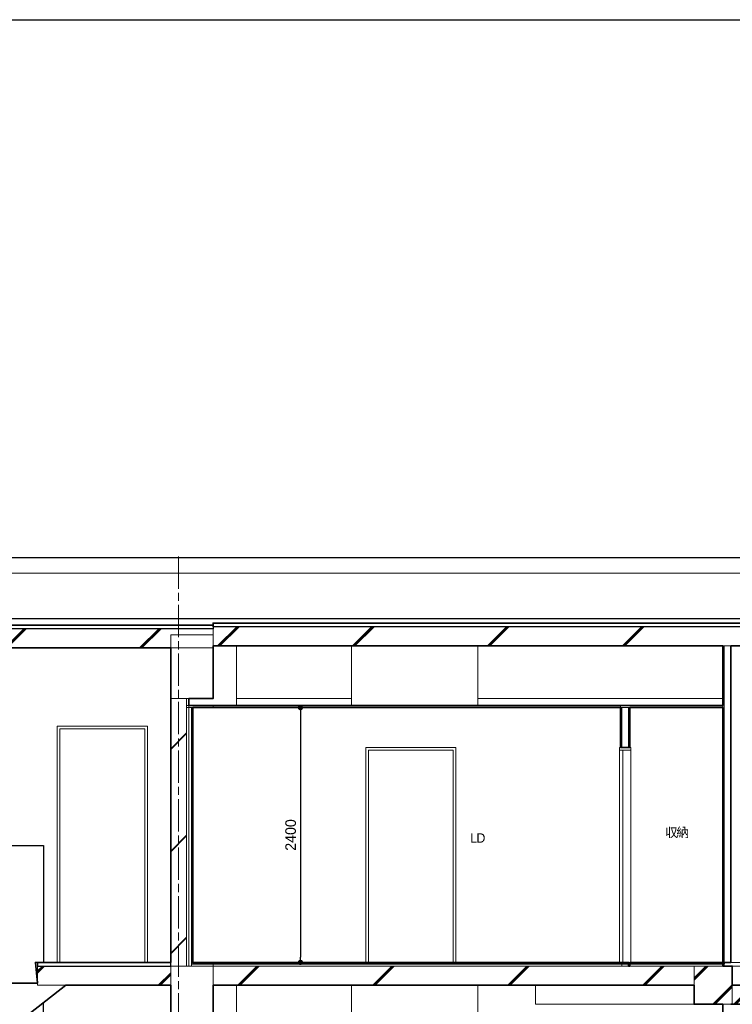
# Model space of a CAD drawing. Header units: millimetres. Extents: x -38341 to 3709, y -10682 to 48718.
# Tile 22 of 118: x -29051 to -22332, y 9000 to 18276. Entities that reach past the tile are written whole.
import ezdxf

# ---------------------------------------------------------------- set-up
doc = ezdxf.new("R2010")
doc.units = ezdxf.units.MM
doc.header["$LTSCALE"] = 50
doc.header["$PDMODE"] = 1
doc.header["$PDSIZE"] = -2
doc.linetypes.add('ISO-08 一点鎖線', pattern=[9.144, 6.096, -0.762, 1.524, -0.762])
doc.layers.add('00ライン-グリッド-線', color=13, linetype='ISO-08 一点鎖線', lineweight=5, true_color=0xff5454)
for name, color, linetype, lineweight in [('02モデリング-01スペース-2名前', 7, 'Continuous', 5), ('02モデリング-03スラブ', 7, 'Continuous', 5), ('02モデリング-03スラブ-仕上げ', 7, 'Continuous', 5), ('02モデリング-03スラブ-仕上げ_ハッチング', 7, 'Continuous', 5), ('02モデリング-03スラブ_ハッチング', 7, 'Continuous', 5), ('02モデリング-04壁-内部', 7, 'Continuous', 5), ('02モデリング-04壁-内部_ハッチング', 7, 'Continuous', 5), ('02モデリング-04壁-外部', 7, 'Continuous', 5), ('02モデリング-04壁-外部_ハッチング', 7, 'Continuous', 5), ('02モデリング-05天井', 7, 'Continuous', 5), ('02モデリング-05天井_ハッチング', 7, 'Continuous', 5), ('02モデリング-06屋根-パラペット', 7, 'Continuous', 5), ('02モデリング-07建具-木製', 7, 'Continuous', 5), ('02モデリング-07建具-木製_ハッチング', 7, 'Continuous', 5), ('02モデリング-07建具-鋼製', 7, 'Continuous', 5), ('02モデリング-08階段', 7, 'Continuous', 25), ('02モデリング-08階段_ハッチング', 7, 'Continuous', 5), ('02モデリング-10梁', 7, 'Continuous', 18), ('02モデリング-10梁_ハッチング', 7, 'Continuous', 5), ('03構成要素-2壁-PB', 7, 'Continuous', 5), ('03構成要素-2壁-PB_ハッチング', 7, 'Continuous', 5), ('一般', 7, 'Continuous', 5), ('一般_ハッチング', 7, 'Continuous', 5), ('寸法', 7, 'Continuous', 5), ('断面スタイル', 7, 'Continuous', 35), ('解答例線', 7, 'Continuous', 5)]:
    doc.layers.add(name, color=color, linetype=linetype, lineweight=lineweight)
doc.styles.add('PT Sans Narrow', font='PTSans.ttc')
doc.styles.get("Standard").update_dxf_attribs({"font": 'txt', "bigfont": 'BIGFONT.SHX'})
doc.dimstyles.new('hiro2', dxfattribs={"dimtxt": 99.953704, "dimasz": 49.996948, "dimexe": 0, "dimexo": 75, "dimgap": 40, "dimtad": 1, "dimdsep": 46, "dimlunit": 6, "dimtxsty": 'PT Sans Narrow', "dimblk": 'DOT', "dimblk1": 'DOT', "dimblk2": 'DOT', "dimcen": 0, "dimazin": 0, "dimtfac": 0.8, "dimtix": 1, "dimtmove": 0, "dimatfit": 0, "dimldrblk": 'VW_FILLEDARROW', "dimfxl": 1, "dimfrac": 2, "dimtolj": 1, "dimarcsym": 0})

# ---------------------------------------------------------------- blocks, each defined once
blk = doc.blocks.new('Section-3')
at = {"layer": '02モデリング-03スラブ', "color": 7, "linetype": 'Continuous', "lineweight": 25, "transparency": 33554687}
for p, q in [((-13785, 12635), (-2135, 12635)), ((-8835, 12571.7), (-8835, 12591.8))]:
    blk.add_line(p, q, dxfattribs=at)
at = {"layer": '02モデリング-03スラブ', "color": 7, "linetype": 'Continuous', "lineweight": 18, "transparency": 33554687}
blk.add_line((-3940, 9360), (-2385, 9360), dxfattribs=at)
at = {"layer": '02モデリング-03スラブ', "color": 7, "linetype": 'Continuous', "lineweight": 5, "transparency": 33554687}
blk.add_line((-3952.5, 9000), (-2385, 9000), dxfattribs=at)
at = {"layer": '02モデリング-03スラブ-仕上げ', "color": 7, "linetype": 'Continuous', "lineweight": 25, "transparency": 33554687}
blk.add_line((-4917.5, 9395), (-4905, 9395), dxfattribs=at)
at = {"layer": '02モデリング-03スラブ-仕上げ', "color": 7, "linetype": 'Continuous', "lineweight": 18, "transparency": 33554687}
blk.add_line((-4017.5, 9360), (-4017.5, 9380), dxfattribs=at)
at = {"layer": '02モデリング-03スラブ-仕上げ', "color": 7, "linetype": 'Continuous', "lineweight": 25, "transparency": 33554687, "flags": 128}
blk.add_lwpolyline([(-4030, 9395), (-4017.5, 9395), (-4017.5, 9380)], dxfattribs=at)
at = {"layer": '02モデリング-04壁-内部', "color": 7, "linetype": 'Continuous', "lineweight": 5, "transparency": 33554687}
for p, q in [((-5173.3, 11795), (-4995, 11795)), ((-3952.5, 9395), (-3865, 9395))]:
    blk.add_line(p, q, dxfattribs=at)
at = {"layer": '02モデリング-04壁-内部', "color": 7, "linetype": 'Continuous', "lineweight": 25, "transparency": 33554687}
blk.add_line((-10435, 6275), (-10435, 9014.6), dxfattribs=at)
at = {"layer": '02モデリング-04壁-内部', "color": 7, "linetype": 'Continuous', "lineweight": 25, "transparency": 33554687, "flags": 128}
blk.add_lwpolyline([(-12335, 7835), (-12335, 10495), (-10435, 10495), (-10435, 9395)], dxfattribs=at)
at = {"layer": '02モデリング-04壁-外部', "color": 7, "linetype": 'Continuous', "lineweight": 5, "transparency": 33554687}
for p, q in [((-13935, 13210), (-1985, 13210)), ((-8615, 11815), (-8615, 12376.8)), ((-7530, 11815), (-7530, 12376.8)), ((-6340, 11815), (-6340, 12376.8)), ((-8615, 8695), (-8615, 9180)), ((-7530, 8695), (-7530, 9180)), ((-6340, 8695), (-6340, 9180))]:
    blk.add_line(p, q, dxfattribs=at)
at = {"layer": '02モデリング-06屋根-パラペット', "color": 7, "linetype": 'Continuous', "lineweight": 18, "transparency": 33554687, "flags": 128}
for points in [[(-13927, 13206), (-1993, 13206), (-1997.4, 13205.7)], [(-13635.4, 13155.9), (-13635, 13060), (-2285, 13060), (-2284.7, 13143)]]:
    blk.add_lwpolyline(points, dxfattribs=at)
at = {"layer": '02モデリング-07建具-木製', "color": 7, "linetype": 'Continuous', "lineweight": 5, "transparency": 33554687}
for p, q in [((-4897.5, 9395), (-4897.5, 11395)), ((-4972.5, 9395), (-4917.5, 9395)), ((-4905, 9395), (-4030, 9395))]:
    blk.add_line(p, q, dxfattribs=at)
at = {"layer": '02モデリング-07建具-鋼製', "color": 7, "linetype": 'Continuous', "lineweight": 5, "transparency": 33554687}
blk.add_line((-9025, 9395), (-5002.5, 9395), dxfattribs=at)
at = {"layer": '02モデリング-07建具-鋼製', "color": 7, "linetype": 'Continuous', "lineweight": 5, "transparency": 33554687, "flags": 128}
for points in [[(-10304.2, 9395), (-10304.2, 11620), (-9454.2, 11620), (-9454.2, 9395)], [(-10279.2, 9395), (-10279.2, 11595), (-9479.2, 11595), (-9479.2, 9395)], [(-7396, 9395), (-7396, 11420), (-6546, 11420), (-6546, 9395)], [(-7371, 9395), (-7371, 11395), (-6571, 11395), (-6571, 9395)]]:
    blk.add_lwpolyline(points, dxfattribs=at)
at = {"layer": '02モデリング-10梁', "color": 7, "linetype": 'Continuous', "lineweight": 5, "transparency": 33554687}
for p, q in [((-8615, 11880), (-7530, 11880)), ((-6340, 11880), (-4030, 11880))]:
    blk.add_line(p, q, dxfattribs=at)
at = {"layer": '02モデリング-10梁', "color": 7, "linetype": 'Continuous', "lineweight": 18, "transparency": 33554687, "flags": 128}
blk.add_lwpolyline([(-5795, 9180), (-5795, 9000), (-4300, 9000)], dxfattribs=at)
blk = doc.blocks.new('Section-4')
at = {"color": 255, "linetype": 'Continuous', "lineweight": 5, "transparency": 33554687}
for points, layer in [([(-4917.5, 11420), (-4917.5, 11795), (-4905, 11795), (-4905, 11420)], '02モデリング-04壁-内部_ハッチング'), ([(-10223, 9180), (-12223, 7620), (-12240, 7620), (-12240, 7835), (-12260, 8030), (-11990, 8030), (-12010, 8225), (-11740, 8225), (-11760, 8420), (-11490, 8420), (-11510, 8615), (-11240, 8615), (-11260, 8810), (-10990, 8810), (-11010, 9005), (-10740, 9005), (-10760, 9200), (-10490, 9200), (-10510, 9395), (-10490, 9395), (-10490, 9180)], '02モデリング-08階段_ハッチング')]:
    blk.add_wipeout(points, dxfattribs=at).dxf.layer = layer
at = {"color": 255, "linetype": 'Continuous', "lineweight": 5}
for points in [[(-9235, 9360), (-9235, 8760), (-8835, 8760), (-8835, 9360)], [(-3940, 9360), (-3940, 9000), (-4300, 9000), (-4300, 9360)]]:
    blk.add_wipeout(points, dxfattribs=at).dxf.layer = '02モデリング-10梁_ハッチング'
at = {"layer": '02モデリング-10梁_ハッチング', "linetype": 'Continuous', "lineweight": 5}
h = blk.add_hatch(dxfattribs=at)
h.set_pattern_fill('鉄筋コンクリート [CN] HF-スラブ', style=0, pattern_type=2)
h.set_pattern_definition([(45, (-9026.05, 9046.7), (-621.7, 650.7), []), (45, (-9020.9, 9040.6), (-621.8, 650.7), []), (45, (-9017.1, 9033.5), (-621.8, 650.7), [])])
h.paths.add_polyline_path([(-9235, 9360), (-9235, 8760), (-8835, 8760), (-8835, 9360)])
h = blk.add_hatch(dxfattribs=at)
h.set_pattern_fill('鉄筋コンクリート [CN] HF', style=0, pattern_type=2)
h.set_pattern_definition([(45, (-4111.05, 9166.74), (-207.25, 216.9), []), (45, (-4105.88, 9160.6), (-207.26, 216.9), []), (45, (-4102.1, 9153.48), (-207.26, 216.9), [])])
h.paths.add_polyline_path([(-3940, 9360), (-3940, 9000), (-4300, 9000), (-4300, 9360)])
at = {"color": 255, "linetype": 'Continuous', "lineweight": 5, "transparency": 33554687}
blk.add_wipeout([(-4982.5, 11420), (-4982.5, 11795), (-4917.5, 11795), (-4917.5, 11420)], dxfattribs=at).dxf.layer = '02モデリング-04壁-内部_ハッチング'
for points, layer in [([(-10490, 9180), (-9235, 9180), (-9235, 9360), (-10490, 9360)], '02モデリング-03スラブ_ハッチング'), ([(-4300, 9180), (-4811.5, 9180), (-5089.8, 9180), (-8835, 9180), (-8835, 9360), (-5089.8, 9360), (-4811.5, 9360), (-4300, 9360)], '02モデリング-03スラブ_ハッチング'), ([(-3940, 9000), (-2421.9, 9000), (-2385.5, 9000), (-2385.5, 9180), (-2421.9, 9180), (-3940, 9180)], '02モデリング-03スラブ_ハッチング'), ([(-4017.5, 9395), (-4017.5, 12376.8), (-3952.5, 12376.8), (-3952.5, 9395)], '02モデリング-04壁-内部_ハッチング'), ([(-4995, 11420), (-4995, 11795), (-4982.5, 11795), (-4982.5, 11420)], '02モデリング-04壁-内部_ハッチング')]:
    blk.add_wipeout(points, dxfattribs=at).dxf.layer = layer
at = {"layer": '02モデリング-03スラブ_ハッチング', "linetype": 'Continuous', "lineweight": 5, "transparency": 33554687}
h = blk.add_hatch(dxfattribs=at)
h.set_pattern_fill('鉄筋コンクリート [CN] HF-スラブ', style=0, pattern_type=2)
h.set_pattern_definition([(45, (-9853.55, 9256.7), (-621.7, 650.7), []), (45, (-9848.4, 9250.6), (-621.8, 650.7), []), (45, (-9844.6, 9243.5), (-621.8, 650.7), [])])
h.paths.add_polyline_path([(-10490, 9180), (-9235, 9180), (-9235, 9360), (-10490, 9360)])
h = blk.add_hatch(dxfattribs=at)
h.set_pattern_fill('鉄筋コンクリート [CN] HF-スラブ', style=0, pattern_type=2)
h.set_pattern_definition([(45, (-6558.55, 9256.7), (-621.74, 650.72), []), (45, (-6553.4, 9250.6), (-621.8, 650.67), []), (45, (-6549.6, 9243.5), (-621.8, 650.67), [])])
h.paths.add_polyline_path([(-4300, 9180), (-4811.5, 9180), (-5089.8, 9180), (-8835, 9180), (-8835, 9360), (-5089.8, 9360), (-4811.5, 9360), (-4300, 9360)])
h = blk.add_hatch(dxfattribs=at)
h.set_pattern_fill('鉄筋コンクリート [CN] HF-スラブ', style=0, pattern_type=2)
h.set_pattern_definition([(45, (-3153.8, 9076.7), (-621.7, 650.7), []), (45, (-3148.6, 9070.6), (-621.8, 650.7), []), (45, (-3144.85, 9063.5), (-621.8, 650.7), [])])
h.paths.add_polyline_path([(-3940, 9000), (-2421.9, 9000), (-2385.5, 9000), (-2385.5, 9180), (-2421.9, 9180), (-3940, 9180)])
at = {"color": 255, "linetype": 'Continuous', "lineweight": 5, "transparency": 33554687}
for points, layer in [([(-4017.5, 9395), (-4017.5, 12376.8), (-4030, 12376.8), (-4030, 9395)], '02モデリング-04壁-内部_ハッチング'), ([(-5002.5, 11395), (-5002.5, 11420), (-4897.5, 11420), (-4897.5, 11395)], '02モデリング-07建具-木製_ハッチング')]:
    blk.add_wipeout(points, dxfattribs=at).dxf.layer = layer
for points, layer in [([(-8835, 9360), (-5169.2, 9360), (-4982.5, 9360), (-4982.5, 9380), (-5169.2, 9380), (-8835, 9380)], '02モデリング-03スラブ-仕上げ_ハッチング'), ([(-4905, 9380), (-4905, 9360), (-4030, 9360), (-4030, 9380)], '02モデリング-03スラブ-仕上げ_ハッチング'), ([(-10490, 9360), (-9235, 9360), (-9235, 9395), (-10490, 9395)], '02モデリング-03スラブ_ハッチング'), ([(-4995, 11815), (-4995, 11795), (-4030, 11795), (-4030, 11815)], '02モデリング-05天井_ハッチング')]:
    blk.add_wipeout(points, dxfattribs=at).dxf.layer = layer
for points, layer in [([(-9037.5, 9360), (-8835, 9360), (-8835, 9380), (-9037.5, 9380)], '02モデリング-03スラブ-仕上げ_ハッチング'), ([(-4905, 9395), (-4905, 9380), (-4030, 9380), (-4030, 9395)], '02モデリング-03スラブ-仕上げ_ハッチング'), ([(-4995, 11795), (-5173.3, 11795), (-8835, 11795), (-8835, 11815), (-5173.3, 11815), (-4995, 11815)], '02モデリング-05天井_ハッチング')]:
    blk.add_wipeout(points, dxfattribs=at).dxf.layer = layer
blk.add_wipeout([(-8835, 9380), (-5169.2, 9380), (-4982.5, 9380), (-4982.5, 9395), (-5169.2, 9395), (-8835, 9395)], dxfattribs=at).dxf.layer = '02モデリング-03スラブ-仕上げ_ハッチング'
for points in [[(-9037.5, 9380), (-8835, 9380), (-8835, 9395), (-9037.5, 9395)], [(-4982.5, 9380), (-4982.5, 9360), (-4917.5, 9360), (-4917.5, 9380)]]:
    blk.add_wipeout(points, dxfattribs=at).dxf.layer = '02モデリング-03スラブ-仕上げ_ハッチング'
for points, layer in [([(-4982.5, 9395), (-4982.5, 9380), (-4917.5, 9380), (-4917.5, 9395)], '02モデリング-03スラブ-仕上げ_ハッチング'), ([(-9037.5, 9395), (-9037.5, 11795), (-9025, 11795), (-9025, 9395)], '03構成要素-2壁-PB_ハッチング')]:
    blk.add_wipeout(points, dxfattribs=at).dxf.layer = layer
for points, layer in [([(-9065, 9360), (-9065, 11795), (-9037.5, 11795), (-9037.5, 9360)], '02モデリング-04壁-外部_ハッチング'), ([(-5002.5, 11395), (-5002.5, 9395), (-4972.5, 9395), (-4972.5, 11395)], '02モデリング-07建具-木製_ハッチング')]:
    blk.add_wipeout(points, dxfattribs=at).dxf.layer = layer
blk.add_wipeout([(-9085, 9360), (-9085, 11880), (-9065, 11880), (-9065, 9360)], dxfattribs=at).dxf.layer = '02モデリング-04壁-外部_ハッチング'
blk.add_wipeout([(-9085, 9360), (-9085, 11880), (-9235, 11880), (-9235, 9360)], dxfattribs=at).dxf.layer = '02モデリング-04壁-外部_ハッチング'
at = {"layer": '02モデリング-04壁-外部_ハッチング', "linetype": 'Continuous', "lineweight": 5, "transparency": 33554687}
h = blk.add_hatch(dxfattribs=at)
h.set_pattern_fill('鉄筋コンクリート [CN] HF-壁用', angle=90, style=0, pattern_type=2)
h.set_pattern_definition([(45, (-9123.7, 10652.87), (-21689, -20726.47), []), (45, (-9124.64, 10655.36), (-21689, -20726.47), []), (45, (-9126.2, 10656.9), (-21689, -20726.47), [])])
h.paths.add_polyline_path([(-9085, 9360), (-9085, 11880), (-9235, 11880), (-9235, 9360)])
at = {"color": 255, "linetype": 'Continuous', "lineweight": 5, "transparency": 33554687}
blk.add_wipeout([(-8835, 11795), (-9085, 11795), (-9085, 11815), (-8835, 11815)], dxfattribs=at).dxf.layer = '02モデリング-05天井_ハッチング'
at = {"color": 255, "linetype": 'Continuous', "lineweight": 5}
blk.add_wipeout([(-9235, 12480), (-9235, 11880), (-8835, 11880), (-8835, 12480)], dxfattribs=at).dxf.layer = '02モデリング-10梁_ハッチング'
at = {"layer": '02モデリング-10梁_ハッチング', "linetype": 'Continuous', "lineweight": 5}
h = blk.add_hatch(dxfattribs=at)
h.set_pattern_fill('鉄筋コンクリート [CN] HF-スラブ', style=0, pattern_type=2)
h.set_pattern_definition([(45, (-9026.05, 12166.7), (-621.7, 650.7), []), (45, (-9020.9, 12160.6), (-621.8, 650.7), []), (45, (-9017.1, 12153.5), (-621.8, 650.7), [])])
h.paths.add_polyline_path([(-9235, 12480), (-9235, 11880), (-8835, 11880), (-8835, 12480)])
at = {"color": 255, "linetype": 'Continuous', "lineweight": 5, "transparency": 33554687}
blk.add_wipeout([(-8835, 12376.8), (-8835, 12556.8), (-2135, 12556.8), (-2135, 12376.8)], dxfattribs=at).dxf.layer = '02モデリング-03スラブ_ハッチング'
at = {"layer": '02モデリング-03スラブ_ハッチング', "linetype": 'Continuous', "lineweight": 5, "transparency": 33554687}
h = blk.add_hatch(dxfattribs=at)
h.set_pattern_fill('鉄筋コンクリート [CN] HF-スラブ', style=0, pattern_type=2)
h.set_pattern_definition([(45, (-5476.05, 12453.6), (-621.74, 650.72), []), (45, (-5470.9, 12447.4), (-621.8, 650.67), []), (45, (-5467.1, 12440.3), (-621.8, 650.67), [])])
h.paths.add_polyline_path([(-8835, 12376.8), (-8835, 12556.8), (-2135, 12556.8), (-2135, 12376.8)])
at = {"color": 255, "linetype": 'Continuous', "lineweight": 5, "transparency": 33554687}
blk.add_wipeout([(-8835, 12356.7), (-13785, 12356.7), (-13785, 12536.7), (-8835, 12536.7)], dxfattribs=at).dxf.layer = '02モデリング-03スラブ_ハッチング'
at = {"layer": '02モデリング-03スラブ_ハッチング', "linetype": 'Continuous', "lineweight": 5, "transparency": 33554687}
h = blk.add_hatch(dxfattribs=at)
h.set_pattern_fill('鉄筋コンクリート [CN] HF-スラブ', style=0, pattern_type=2)
h.set_pattern_definition([(45, (-11301.05, 12433.4), (-621.74, 650.72), []), (45, (-11295.9, 12427.3), (-621.8, 650.67), []), (45, (-11292.1, 12420.15), (-621.8, 650.67), [])])
h.paths.add_polyline_path([(-8835, 12356.7), (-13785, 12356.7), (-13785, 12536.7), (-8835, 12536.7)])
at = {"color": 255, "linetype": 'Continuous', "lineweight": 5, "transparency": 33554687}
blk.add_wipeout([(-8835, 12556.8), (-8835, 12591.8), (-2135, 12591.8), (-2135, 12556.8)], dxfattribs=at).dxf.layer = '02モデリング-03スラブ_ハッチング'
blk.add_wipeout([(-8835, 12536.7), (-13785, 12536.7), (-13785, 12571.7), (-8835, 12571.7)], dxfattribs=at).dxf.layer = '02モデリング-03スラブ_ハッチング'
blk = doc.blocks.new('Section-5')
at = {"layer": '02モデリング-03スラブ', "color": 7, "linetype": 'Continuous', "lineweight": 25, "transparency": 33554687}
for p, q in [((-13785, 12571.7), (-8835, 12571.7)), ((-8835, 12536.7), (-13785, 12536.7)), ((-8835, 12556.8), (-8835, 12591.8)), ((-8835, 12591.8), (-2135, 12591.8)), ((-8835, 12571.7), (-8835, 12536.7)), ((-2135, 12556.8), (-8835, 12556.8)), ((-9235, 9395), (-10490, 9395)), ((-10490, 9395), (-10490, 9360)), ((-9235, 9360), (-9235, 9395)), ((-10490, 9360), (-9235, 9360))]:
    blk.add_line(p, q, dxfattribs=at)
at = {"layer": '02モデリング-03スラブ', "color": 7, "linetype": 'Continuous', "lineweight": 5, "transparency": 33554687}
for p, q in [((-13785, 12536.7), (-8835, 12536.7)), ((-8835, 12376.8), (-8835, 12556.8)), ((-8835, 12556.8), (-2135, 12556.8)), ((-8835, 12536.7), (-8835, 12356.7)), ((-8835, 12356.7), (-13785, 12356.7)), ((-2135, 12376.8), (-8835, 12376.8)), ((-9235, 9360), (-10490, 9360)), ((-10490, 9360), (-10490, 9180)), ((-9235, 9180), (-9235, 9360)), ((-8835, 9180), (-8835, 9360)), ((-8835, 9360), (-5089.8, 9360)), ((-5089.8, 9360), (-4811.5, 9360)), ((-4811.5, 9360), (-4300, 9360)), ((-4300, 9360), (-4300, 9180)), ((-10490, 9180), (-9235, 9180)), ((-5089.8, 9180), (-8835, 9180)), ((-4811.5, 9180), (-5089.8, 9180)), ((-4300, 9180), (-4811.5, 9180)), ((-2421.9, 9180), (-3940, 9180)), ((-3940, 9180), (-3940, 9000)), ((-3940, 9000), (-2421.9, 9000))]:
    blk.add_line(p, q, dxfattribs=at)
at = {"layer": '02モデリング-03スラブ-仕上げ', "color": 7, "linetype": 'Continuous', "lineweight": 25, "transparency": 33554687}
for p, q in [((-8835, 9395), (-9037.5, 9395)), ((-9037.5, 9395), (-9037.5, 9380)), ((-9037.5, 9380), (-8835, 9380)), ((-5169.2, 9395), (-8835, 9395)), ((-8835, 9395), (-8835, 9380)), ((-8835, 9380), (-8835, 9395)), ((-8835, 9380), (-5169.2, 9380)), ((-4982.5, 9395), (-5169.2, 9395)), ((-5169.2, 9380), (-4982.5, 9380)), ((-4982.5, 9380), (-4982.5, 9395)), ((-4982.5, 9395), (-4982.5, 9380)), ((-4917.5, 9395), (-4982.5, 9395)), ((-4982.5, 9380), (-4917.5, 9380)), ((-4917.5, 9380), (-4917.5, 9395)), ((-4905, 9395), (-4905, 9380)), ((-4030, 9395), (-4905, 9395)), ((-4905, 9380), (-4030, 9380)), ((-4030, 9380), (-4030, 9395))]:
    blk.add_line(p, q, dxfattribs=at)
at = {"layer": '02モデリング-03スラブ-仕上げ', "color": 7, "linetype": 'Continuous', "lineweight": 18, "transparency": 33554687}
for p, q in [((-8835, 9380), (-9037.5, 9380)), ((-9037.5, 9380), (-9037.5, 9360)), ((-5169.2, 9380), (-8835, 9380)), ((-8835, 9380), (-8835, 9360)), ((-8835, 9360), (-8835, 9380)), ((-4982.5, 9380), (-5169.2, 9380)), ((-4982.5, 9360), (-4982.5, 9380)), ((-4982.5, 9380), (-4982.5, 9360)), ((-4917.5, 9380), (-4982.5, 9380)), ((-4917.5, 9360), (-4917.5, 9380)), ((-4905, 9380), (-4905, 9360)), ((-4030, 9380), (-4905, 9380)), ((-4030, 9360), (-4030, 9380)), ((-9037.5, 9360), (-8835, 9360)), ((-8835, 9360), (-5169.2, 9360)), ((-5169.2, 9360), (-4982.5, 9360)), ((-4982.5, 9360), (-4917.5, 9360)), ((-4905, 9360), (-4030, 9360))]:
    blk.add_line(p, q, dxfattribs=at)
at = {"layer": '02モデリング-04壁-内部', "color": 7, "linetype": 'Continuous', "lineweight": 18, "transparency": 33554687}
for p, q in [((-4030, 9395), (-4030, 12376.8)), ((-4030, 12376.8), (-4017.5, 12376.8)), ((-4017.5, 12376.8), (-3952.5, 12376.8)), ((-3952.5, 9395), (-3952.5, 12376.8)), ((-4995, 11795), (-4982.5, 11795)), ((-4995, 11420), (-4995, 11795)), ((-4982.5, 11795), (-4917.5, 11795)), ((-4917.5, 11795), (-4905, 11795)), ((-4905, 11420), (-4905, 11795)), ((-4995, 11420), (-4982.5, 11420)), ((-4917.5, 11420), (-4905, 11420)), ((-4030, 9395), (-4017.5, 9395)), ((-4017.5, 9395), (-3952.5, 9395))]:
    blk.add_line(p, q, dxfattribs=at)
at = {"layer": '02モデリング-04壁-内部', "color": 7, "linetype": 'Continuous', "lineweight": 5, "transparency": 33554687}
for p, q in [((-4017.5, 9395), (-4017.5, 12376.8)), ((-4017.5, 9395), (-4017.5, 12376.8)), ((-4982.5, 11420), (-4982.5, 11795)), ((-4982.5, 11420), (-4982.5, 11795)), ((-4917.5, 11420), (-4917.5, 11795)), ((-4917.5, 11420), (-4917.5, 11795)), ((-4982.5, 11420), (-4917.5, 11420))]:
    blk.add_line(p, q, dxfattribs=at)
at = {"layer": '02モデリング-04壁-外部', "color": 7, "linetype": 'Continuous', "lineweight": 13, "transparency": 33554687}
for p, q in [((-9235, 9360), (-9235, 11880)), ((-9085, 9360), (-9085, 11880))]:
    blk.add_line(p, q, dxfattribs=at)
at = {"layer": '02モデリング-04壁-外部', "color": 7, "linetype": 'Continuous', "lineweight": 5, "transparency": 33554687}
for p, q in [((-9235, 11880), (-9085, 11880)), ((-9085, 9360), (-9085, 11880)), ((-9085, 11880), (-9065, 11880)), ((-9065, 9360), (-9065, 11880)), ((-9065, 9360), (-9065, 11795)), ((-9065, 11795), (-9037.5, 11795)), ((-9037.5, 9360), (-9037.5, 11795)), ((-9037.5, 11795), (-9025, 11795)), ((-9025, 9395), (-9025, 11795)), ((-9037.5, 9395), (-9025, 9395)), ((-9235, 9360), (-9085, 9360)), ((-9085, 9360), (-9065, 9360)), ((-9065, 9360), (-9037.5, 9360))]:
    blk.add_line(p, q, dxfattribs=at)
at = {"layer": '02モデリング-05天井', "color": 7, "linetype": 'Continuous', "lineweight": 13, "transparency": 33554687}
for p, q in [((-9085, 11795), (-9085, 11815)), ((-9085, 11815), (-8835, 11815)), ((-8835, 11795), (-9085, 11795)), ((-8835, 11795), (-8835, 11815)), ((-8835, 11815), (-5173.3, 11815)), ((-8835, 11815), (-8835, 11795)), ((-5173.3, 11795), (-8835, 11795)), ((-5173.3, 11815), (-4995, 11815)), ((-4995, 11795), (-5173.3, 11795)), ((-4995, 11815), (-4995, 11795)), ((-4030, 11815), (-4995, 11815)), ((-4995, 11815), (-4995, 11795)), ((-4995, 11795), (-4030, 11795)), ((-4030, 11795), (-4030, 11815))]:
    blk.add_line(p, q, dxfattribs=at)
at = {"layer": '02モデリング-07建具-木製', "color": 7, "linetype": 'Continuous', "lineweight": 5, "transparency": 33554687}
for p, q in [((-5002.5, 11395), (-5002.5, 11420)), ((-5002.5, 11420), (-4897.5, 11420)), ((-4897.5, 11420), (-4897.5, 11395)), ((-4897.5, 11395), (-5002.5, 11395)), ((-5002.5, 11395), (-5002.5, 9395)), ((-4972.5, 11395), (-5002.5, 11395)), ((-4972.5, 9395), (-4972.5, 11395)), ((-5002.5, 9395), (-4972.5, 9395))]:
    blk.add_line(p, q, dxfattribs=at)
at = {"layer": '02モデリング-08階段', "color": 7, "linetype": 'Continuous', "lineweight": 5, "transparency": 33554687}
for p, q in [((-10490, 9200), (-10510, 9395)), ((-10510, 9395), (-10490, 9395)), ((-10490, 9395), (-10490, 9180)), ((-10760, 9200), (-10490, 9200)), ((-10223, 9180), (-12223, 7620)), ((-10490, 9180), (-10223, 9180))]:
    blk.add_line(p, q, dxfattribs=at)
at = {"layer": '02モデリング-10梁', "color": 7, "linetype": 'Continuous', "lineweight": 5, "transparency": 33554687}
for p, q in [((-9235, 12480), (-9235, 11880)), ((-8835, 12480), (-9235, 12480)), ((-8835, 11880), (-8835, 12480)), ((-9235, 11880), (-8835, 11880))]:
    blk.add_line(p, q, dxfattribs=at)
at = {"layer": '02モデリング-10梁', "color": 7, "linetype": 'Continuous', "lineweight": 18, "transparency": 33554687}
for p, q in [((-9235, 9360), (-9235, 8760)), ((-8835, 9360), (-9235, 9360)), ((-8835, 8760), (-8835, 9360)), ((-4300, 9000), (-4300, 9360)), ((-4300, 9360), (-3940, 9360)), ((-3940, 9360), (-3940, 9000)), ((-3940, 9000), (-4300, 9000))]:
    blk.add_line(p, q, dxfattribs=at)
at = {"layer": '03構成要素-2壁-PB', "color": 7, "linetype": 'Continuous', "lineweight": 5, "transparency": 33554687}
blk.add_line((-9037.5, 9395), (-9037.5, 11795), dxfattribs=at)
at = {"layer": '断面スタイル', "transparency": 33554687, "flags": 128}
for points in [[(-13785, 12571.7), (-8835, 12571.7), (-8835, 12591.8), (-2135, 12591.8), (-2135, 13060), (-2227, 13060), (-2227, 13065.4), (-2236.4, 13065.4), (-2236.4, 13060), (-2285, 13060), (-2284.5, 13175.6), (-2282, 13181.9), (-2278.2, 13186.4), (-2266.7, 13191.3), (-1993, 13206), (-1985.9, 13196), (-1985, 13146.4), (-1985, 13210), (-1970, 13210), (-1970, -1000)], [(-2385, 8760), (-2385, 9360), (-2135, 9360), (-2135, 11880), (-2385, 11880), (-2385, 12376.8), (-3952.5, 12376.8), (-3952.5, 9395), (-4030, 9395), (-4030, 9360), (-3940, 9360), (-3940, 9180), (-2385.5, 9180), (-2385.5, 9000), (-3952.5, 9000)], [(-10760, 9200), (-10490, 9200), (-10510, 9395), (-10490, 9395), (-9235, 9395), (-9235, 11880), (-9235, 12356.7), (-13535, 12356.7)], [(-10760, 6080), (-10490, 6080), (-10510, 6275), (-10490, 6275), (-9235, 6275), (-9235, 8760), (-9235, 9180), (-10223, 9180), (-12223, 7620)]]:
    blk.add_lwpolyline(points, dxfattribs=at)
for points in [[(-4030, 11815), (-4030, 12376.8), (-8835, 12376.8), (-8835, 11880), (-9065, 11880), (-9065, 11815), (-4995, 11815)], [(-5173.3, 11795), (-9025, 11795), (-9025, 9395), (-4917.5, 9395), (-4917.5, 9360), (-4905, 9360), (-4905, 9395), (-4030, 9395), (-4030, 11795), (-4905, 11795), (-4905, 11420), (-4995, 11420), (-4995, 11795)], [(-4811.5, 9180), (-8835, 9180), (-8835, 8760), (-9065, 8760), (-9065, 8695), (-4030, 8695), (-4030, 9000), (-4300, 9000), (-4300, 9180)]]:
    blk.add_lwpolyline(points, close=True, dxfattribs=at)
blk = doc.blocks.new('グリッド線-3')
at = {"layer": '00ライン-グリッド-線', "transparency": 33554687}
blk.add_line((0, 0), (0, -14980), dxfattribs=at)
at = {"layer": '00ライン-グリッド-線', "color": 0, "flags": 1}
for tag in ['instanceID', 'IFC_UUID']:
    blk.add_attdef(tag, (-10434.1, -22934.4), '', height=0.18, dxfattribs=at)
blk = doc.blocks.new('グループ-34')
at = {"color": 255, "linetype": 'Continuous', "lineweight": 5, "transparency": 33554687}
blk.add_wipeout([(-108.9, -71.9), (113.4, -71.9), (113.4, 71.4), (-108.9, 71.4)], dxfattribs=at).dxf.layer = '一般_ハッチング'
at = {"layer": '一般', "color": 7, "transparency": 33554687, "insert": (-108.9, -71.9), "char_height": 87.459, "attachment_point": 7, "line_spacing_factor": 2.004657, "style": 'PT Sans Narrow'}
blk.add_mtext('{\\T0.89;収納}', dxfattribs=at)
blk = doc.blocks.new('データタグ-15')
at = {"layer": '02モデリング-01スペース-2名前', "color": 7, "transparency": 33554687}
blk.add_blockref('グループ-34', (0, 0), dxfattribs=at)
blk = doc.blocks.new('グループ-36')
at = {"color": 255, "linetype": 'Continuous', "lineweight": 5, "transparency": 33554687}
blk.add_wipeout([(-108.9, -71.9), (-3.1, -71.9), (-3.1, 71.4), (-108.9, 71.4)], dxfattribs=at).dxf.layer = '一般_ハッチング'
at = {"layer": '一般', "color": 7, "transparency": 33554687, "insert": (-108.9, -71.9), "char_height": 87.459, "attachment_point": 7, "line_spacing_factor": 2.004657, "style": 'PT Sans Narrow'}
blk.add_mtext('{\\T0.89;LD}', dxfattribs=at)
blk = doc.blocks.new('データタグ-17')
at = {"layer": '02モデリング-01スペース-2名前', "color": 7, "transparency": 33554687}
blk.add_blockref('グループ-36', (0, 0), dxfattribs=at)
blk = doc.blocks.new('_Dot')
at = {"color": 0, "linetype": 'ByBlock', "lineweight": -2}
blk.add_line((-0.5, 0), (-1, 0), dxfattribs=at)
at = {"color": 0, "linetype": 'ByBlock', "const_width": 0.5}
blk.add_lwpolyline([(-0.25, 0, 1), (0.25, 0, 1)], format="xyb", close=True, dxfattribs=at)
blk = doc.blocks.new('*D132')
at = {"layer": 'Defpoints', "color": 0, "transparency": 33554687}
for p in [(-26173.2, 11795), (-26404.2, 9395), (-26173.2, 9395)]:
    blk.add_point(p, dxfattribs=at)
at = {"layer": '寸法', "color": 0, "linetype": 'Continuous', "lineweight": -2, "transparency": 33554687}
for p, q in [((-26248.2, 11795), (-26404.2, 11795)), ((-26404.2, 11745), (-26404.2, 9445)), ((-26248.2, 9395), (-26404.2, 9395))]:
    blk.add_line(p, q, dxfattribs=at)
at = {"layer": '寸法', "color": 0, "lineweight": -2, "xscale": 49.99694824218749, "yscale": 49.99694824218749, "zscale": 49.99694824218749}
for p, rotation in [((-26404.2, 11795), 90), ((-26404.2, 9395), 270)]:
    blk.add_blockref('_Dot', p, dxfattribs=dict(at, rotation=rotation))
at = {"layer": '寸法', "color": 0, "lineweight": 5, "transparency": 33554687, "insert": (-26495.8, 10595), "char_height": 99.95, "attachment_point": 5, "rotation": 90, "style": 'PT Sans Narrow'}
blk.add_mtext('\\A1;2400', dxfattribs=at)
blk = doc.blocks.new('VW_FILLEDARROW')
at = {"linetype": 'Continuous', "lineweight": 0, "transparency": 16777216}
blk.add_hatch(color=0, dxfattribs=at).paths.add_polyline_path([(-1.2, 0.32), (0, 0), (-1.2, -0.32), (-0.9, 0)])
at = {"color": 0, "linetype": 'Continuous', "lineweight": 5, "transparency": 16777216, "flags": 128}
blk.add_lwpolyline([(-1.2, 0.32), (0, 0), (-1.2, -0.32), (-0.9, 0)], close=True, dxfattribs=at)
blk = doc.blocks.new('_図面枠 (3D)')
at = {"layer": '解答例線', "color": 7, "linetype": 'Continuous', "lineweight": 25, "transparency": 33554687, "flags": 128}
blk.add_lwpolyline([(-39998, -1505), (39898, -1505), (39898, -57935), (-39998, -57935)], close=True, dxfattribs=at)

msp = doc.modelspace()

# ---------------------------------------------------------------- block references
at = {"layer": '02モデリング-03スラブ', "color": 7, "transparency": 33554687}
msp.add_blockref('Section-3', (-18391.964, 0), dxfattribs=at)

# ---------------------------------------------------------------- next in the draw order: block references
msp.add_blockref('Section-4', (-18391.964, 0), dxfattribs=at)

# ---------------------------------------------------------------- next in the draw order: block references
msp.add_blockref('Section-5', (-18391.964, 0), dxfattribs=at)

# ---------------------------------------------------------------- next in the draw order: dimensions: what is measured, and where the dimension line sits
at = {"layer": '寸法', "color": 7, "linetype": 'Continuous', "lineweight": 5, "transparency": 33554687}
dim = msp.add_linear_dim(base=(-26404.202, 9395), p1=(-26173.214, 11795), p2=(-26173.214, 9395), angle=270, dimstyle='hiro2', override={"dimpost": '<>', "dimtxsty": 'PT Sans Narrow', "dimtmove": 2}, dxfattribs=at)
dim.commit()
dim.dimension.update_dxf_attribs({"geometry": '*D132', "text_midpoint": (-26495.809, 10595)})

# ---------------------------------------------------------------- next in the draw order: block references
at = {"layer": '00ライン-グリッド-線'}
msp.add_blockref('グリッド線-3', (-27551.964, 13220), dxfattribs=at)
at = {"layer": '02モデリング-01スペース-2名前', "color": 7, "transparency": 33554687}
for name, p in [('データタグ-15', (-22856.964, 10637.21)), ('データタグ-17', (-24693.455, 10595))]:
    msp.add_blockref(name, p, dxfattribs=at)

# ---------------------------------------------------------------- next in the draw order: block references
at = {"layer": '解答例線', "color": 7, "transparency": 33554687, "xscale": 0.5, "yscale": 0.5, "zscale": 0.5}
msp.add_blockref('_図面枠 (3D)', (-17290.959, 19028.052), dxfattribs=at)

doc.saveas('drawing.dxf')
